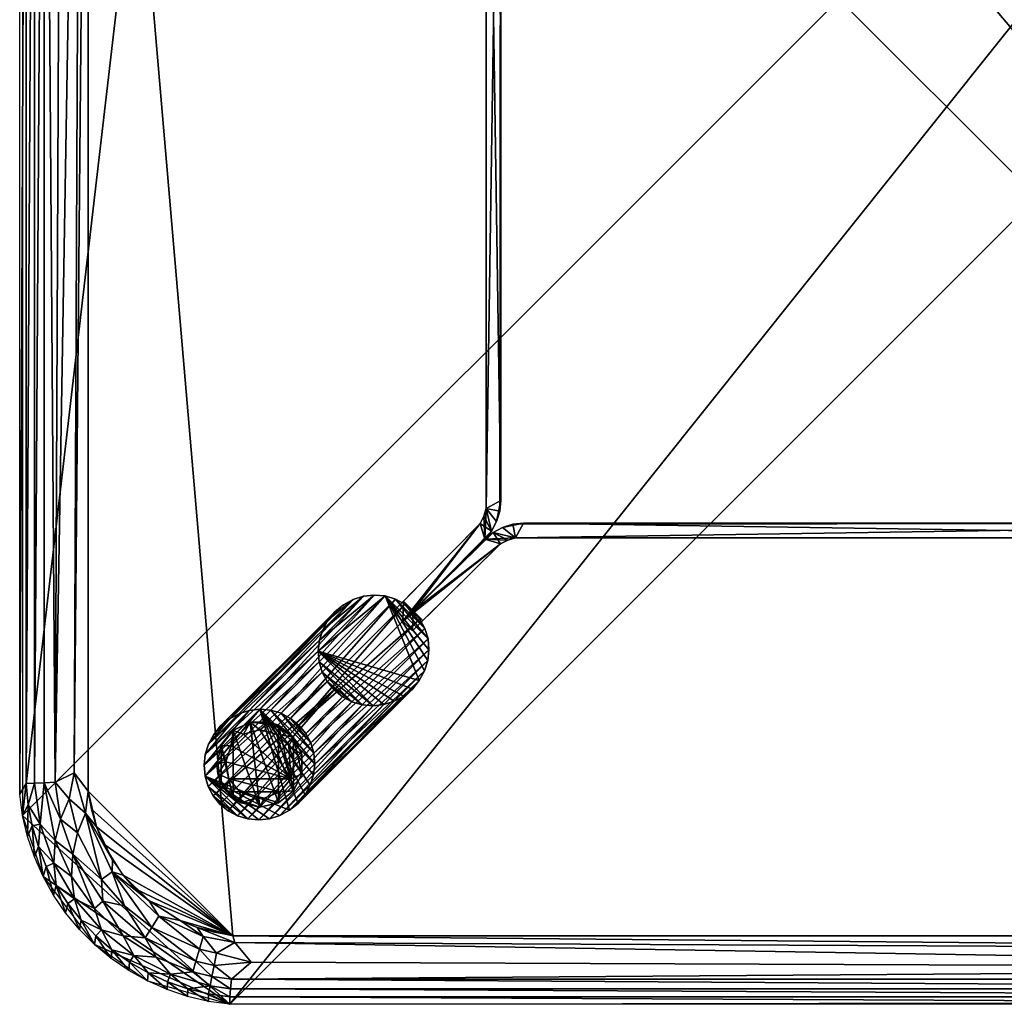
# Model space of a CAD drawing. Header units: inches. Extents: x 0 to 36, y -36 to 0.
# Tile 1 of 4: x 0 to 18, y -36 to -18. Entities that reach past the tile are written whole.
import ezdxf

# ---------------------------------------------------------------- set-up
doc = ezdxf.new("R2010")
doc.units = ezdxf.units.IN
doc.header["$MEASUREMENT"] = 0
for name, color, linetype in [('AFUTL-3-EDPL', 19, 'Continuous'), ('AFUTL-3-GDPL', 19, 'Continuous'), ('AFUTL-3-HWPT', 4, 'Continuous'), ('AFUTL-3-LGWD', 15, 'Continuous'), ('AFUTL-3-TPWD', 15, 'Continuous')]:
    doc.layers.add(name, color=color, linetype=linetype)

msp = doc.modelspace()

# ---------------------------------------------------------------- meshes
at = {"layer": 'AFUTL-3-EDPL'}
mesh = msp.add_polyface(dxfattribs=at)
corners = [(0.773, -4.23, 14.093), (0.65, -31.939, 14.168), (0.446, -4.05, 14.323), (0.747, -3.385, 14.168), (1.057, -3.131, 14.045), (0.906, -3.752, 14.045), (0.268, -31.957, 14.509), (0.268, -4.041, 14.509), (0.342, -2.884, 14.719), (0.375, -3.294, 14.509), (0.231, -3.26, 14.719), (1.127, -2.437, 14.168), (0.144, -3.067, 15), (0.12, -4.034, 14.719), (0, -32.16, 15), (0, -3.838, 15), (1.404, -3.24, 13.929), (1.254, -3.895, 13.929), (0.998, -31.768, 13.994), (1.118, -4.082, 13.958), (0.48, -3.691, 14.323), (0.683, -3.72, 14.168), (1.254, -32.104, 13.929), (0.12, -31.964, 14.719), (0.157, -3.644, 14.719), (0.65, -2.99, 14.323), (0.622, -2.581, 14.509), (0.054, -3.449, 15)]
mesh.append_faces([[corners[k] for k in face] for face in [(8, 9, 10), (10, 12, 8), (4, 16, 5), (22, 18, 17), (17, 19, 16), (3, 5, 21), (20, 21, 2), (24, 7, 13), (13, 15, 24), (10, 9, 24), (24, 27, 10)]], dxfattribs={"vtx0": -1, "vtx1": -1})
mesh.append_faces([[corners[k] for k in face] for face in [(4, 3, 11), (9, 20, 7), (24, 9, 7), (9, 25, 20), (25, 9, 26), (5, 16, 19), (0, 5, 19), (0, 21, 5), (2, 21, 0)]], dxfattribs={"vtx0": -1, "vtx1": -1, "vtx2": -1})
mesh.append_faces([[corners[k] for k in face] for face in [(3, 4, 5), (2, 6, 7), (13, 14, 15), (17, 18, 19), (20, 3, 21), (7, 23, 13), (24, 15, 27), (19, 1, 0), (11, 3, 25), (7, 20, 2), (10, 27, 12)]], dxfattribs={"vtx0": -1, "vtx2": -1})
mesh.append_faces([[corners[k] for k in face] for face in [(0, 1, 2), (25, 3, 20)]], dxfattribs={"vtx1": -1, "vtx2": -1})
mesh = msp.add_polyface(dxfattribs=at)
corners = [(1.118, -4.082, 13.958), (0.998, -31.768, 13.994), (0.65, -31.939, 14.168), (0.12, -4.034, 14.719), (0.12, -31.964, 14.719), (0, -32.16, 15), (1.057, -32.867, 14.045), (0.747, -32.613, 14.168), (0.906, -32.246, 14.045), (0.622, -33.417, 14.509), (0.342, -33.115, 14.719), (0.375, -32.704, 14.509), (0.97, -33.258, 14.168), (0.65, -33.008, 14.323), (0.446, -4.05, 14.323), (0.446, -31.948, 14.323), (0.268, -31.957, 14.509), (0.231, -32.739, 14.719), (1.202, -32.503, 13.958), (1.495, -33.717, 14.045), (0.157, -32.354, 14.719), (0.054, -32.549, 15), (1.254, -32.104, 13.929), (1.695, -33.362, 13.929), (1.692, -33.577, 13.958), (0.269, -33.303, 15), (0.144, -32.931, 15), (1.404, -32.758, 13.929), (0.268, -4.041, 14.509)]
mesh.append_faces([[corners[k] for k in face] for face in [(18, 22, 27)]], dxfattribs={"vtx0": -1})
mesh.append_faces([[corners[k] for k in face] for face in [(6, 18, 19), (14, 2, 15), (13, 15, 7), (10, 25, 17), (8, 2, 1), (17, 26, 20)]], dxfattribs={"vtx0": -1, "vtx1": -1})
mesh.append_faces([[corners[k] for k in face] for face in [(6, 7, 8), (9, 10, 11), (6, 8, 18), (11, 16, 15), (11, 20, 16), (1, 22, 18), (12, 7, 6), (18, 23, 24), (7, 2, 8), (7, 15, 2)]], dxfattribs={"vtx0": -1, "vtx1": -1, "vtx2": -1})
mesh.append_faces([[corners[k] for k in face] for face in [(12, 13, 7), (9, 11, 13), (18, 8, 1)]], dxfattribs={"vtx0": -1, "vtx2": -1})
mesh.append_faces([[corners[k] for k in face] for face in [(20, 21, 4), (27, 23, 18)]], dxfattribs={"vtx1": -1})
mesh.append_faces([[corners[k] for k in face] for face in [(0, 1, 2), (14, 15, 16), (10, 17, 11), (25, 26, 17), (13, 11, 15), (20, 4, 16), (28, 16, 4), (17, 20, 11)]], dxfattribs={"vtx1": -1, "vtx2": -1})
mesh.append_faces([[corners[k] for k in face] for face in [(3, 4, 5), (21, 5, 4), (26, 21, 20)]], dxfattribs={"vtx2": -1})
mesh = msp.add_polyface(dxfattribs=at)
corners = [(1.121, -34.464, 14.719), (1.091, -34.631, 15), (0.879, -34.156, 14.719), (1.493, -34.64, 14.509), (0.999, -34.07, 14.509), (1.367, -34.25, 14.323), (0.667, -33.826, 14.719), (0.618, -34.005, 15), (0.487, -33.478, 14.719), (1.671, -35.16, 15), (1.369, -34.909, 15), (1.391, -34.747, 14.719), (0.949, -33.663, 14.323), (0.65, -33.008, 14.323), (0.97, -33.258, 14.168), (1.495, -33.717, 14.045), (1.522, -34.116, 14.168), (0.622, -33.417, 14.509), (0.84, -34.329, 15), (1.057, -32.867, 14.045), (0.427, -33.663, 15), (1.202, -32.503, 13.958), (1.692, -33.577, 13.958), (1.889, -34.747, 14.323), (1.687, -35.004, 14.719), (1.913, -34.2, 14.045), (0.269, -33.303, 15), (0.342, -33.115, 14.719)]
mesh.append_faces([[corners[k] for k in face] for face in [(0, 1, 2), (6, 7, 8), (12, 13, 14), (5, 4, 12), (11, 3, 24), (8, 20, 27), (2, 18, 6), (11, 10, 0)]], dxfattribs={"vtx0": -1, "vtx1": -1})
mesh.append_faces([[corners[k] for k in face] for face in [(3, 4, 5), (14, 15, 16), (3, 0, 4), (21, 22, 15), (4, 6, 17), (5, 23, 3), (12, 17, 13), (4, 17, 12), (15, 25, 16)]], dxfattribs={"vtx0": -1, "vtx1": -1, "vtx2": -1})
mesh.append_faces([[corners[k] for k in face] for face in [(14, 16, 5)]], dxfattribs={"vtx0": -1, "vtx2": -1})
mesh.append_faces([[corners[k] for k in face] for face in [(9, 10, 11), (6, 8, 17), (1, 18, 2), (19, 15, 14), (7, 20, 8), (0, 2, 4), (5, 16, 23), (11, 24, 9), (10, 1, 0), (18, 7, 6), (20, 26, 27), (8, 27, 17), (2, 6, 4), (11, 0, 3)]], dxfattribs={"vtx1": -1, "vtx2": -1})
mesh.append_faces([[corners[k] for k in face] for face in [(5, 12, 14)]], dxfattribs={"vtx2": -1})
mesh = msp.add_polyface(dxfattribs=at)
corners = [(2.697, -35.731, 15), (2.702, -35.59, 14.719), (3.069, -35.856, 15), (1.522, -34.116, 14.168), (2.293, -34.785, 14.168), (1.889, -34.747, 14.323), (2.495, -35.137, 14.323), (3.164, -35.405, 14.323), (2.346, -35.427, 14.719), (1.695, -33.362, 13.929), (1.889, -33.636, 13.929), (1.692, -33.577, 13.958), (2.364, -34.111, 13.929), (2.546, -34.391, 13.958), (2.932, -34.468, 13.929), (2.006, -35.231, 14.719), (1.995, -35.382, 15), (1.687, -35.004, 14.719), (1.913, -34.2, 14.045), (2.337, -35.573, 15), (2.086, -35.107, 14.509), (2.757, -35.452, 14.509), (1.493, -34.64, 14.509), (2.415, -34.594, 14.045), (3.222, -35.209, 14.168), (3.354, -34.759, 13.958), (3.285, -34.992, 14.045), (1.495, -33.717, 14.045), (1.671, -35.16, 15), (3.072, -35.718, 14.719)]
mesh.append_faces([[corners[k] for k in face] for face in [(14, 13, 12)]], dxfattribs={"vtx0": -1})
mesh.append_faces([[corners[k] for k in face] for face in [(0, 1, 2), (15, 16, 17), (17, 20, 15), (4, 23, 24), (8, 21, 1), (23, 13, 26), (19, 8, 0), (28, 17, 16), (1, 21, 29), (8, 19, 15), (15, 20, 8)]], dxfattribs={"vtx0": -1, "vtx1": -1})
mesh.append_faces([[corners[k] for k in face] for face in [(18, 4, 3), (22, 20, 17), (14, 25, 13), (8, 20, 21), (5, 20, 22), (20, 6, 21), (20, 5, 6), (11, 13, 23), (27, 11, 18)]], dxfattribs={"vtx0": -1, "vtx1": -1, "vtx2": -1})
mesh.append_faces([[corners[k] for k in face] for face in [(3, 4, 5), (0, 8, 1), (15, 19, 16), (21, 6, 7), (11, 23, 18), (7, 4, 24)]], dxfattribs={"vtx0": -1, "vtx2": -1})
mesh.append_faces([[corners[k] for k in face] for face in [(6, 4, 7)]], dxfattribs={"vtx1": -1})
mesh.append_faces([[corners[k] for k in face] for face in [(9, 10, 11), (12, 13, 11), (18, 23, 4), (10, 12, 11)]], dxfattribs={"vtx1": -1, "vtx2": -1})
mesh.append_faces([[corners[k] for k in face] for face in [(5, 4, 6)]], dxfattribs={"vtx2": -1})
mesh = msp.add_polyface(dxfattribs=at)
corners = [(3.872, -35.541, 14.323), (32.145, -35.719, 14.509), (3.855, -35.719, 14.509), (3.936, -34.872, 13.958), (32.109, -35.338, 14.168), (4.232, -35.227, 14.093), (3.222, -35.209, 14.168), (2.415, -34.594, 14.045), (3.285, -34.992, 14.045), (3.515, -35.49, 14.323), (3.553, -35.289, 14.168), (3.596, -35.067, 14.045), (3.841, -35.866, 14.719), (32.16, -36, 15), (3.84, -36, 15), (3.451, -35.946, 15), (3.072, -35.718, 14.719), (3.453, -35.81, 14.719), (2.757, -35.452, 14.509), (3.164, -35.405, 14.323), (3.481, -35.665, 14.509), (3.354, -34.759, 13.958), (2.546, -34.391, 13.958), (32.159, -35.866, 14.719), (3.896, -34.746, 13.929), (3.242, -34.596, 13.929), (31.768, -35.002, 13.994), (3.069, -35.856, 15), (2.702, -35.59, 14.719), (2.932, -34.468, 13.929)]
mesh.append_faces([[corners[k] for k in face] for face in [(6, 8, 10), (20, 9, 2), (15, 17, 14), (9, 10, 0), (16, 20, 17), (24, 3, 25), (8, 21, 11), (27, 16, 15), (17, 20, 12), (19, 6, 9), (25, 21, 29)]], dxfattribs={"vtx0": -1, "vtx1": -1})
mesh.append_faces([[corners[k] for k in face] for face in [(5, 11, 3), (18, 19, 20), (11, 21, 3), (8, 22, 21), (16, 18, 20), (5, 10, 11), (0, 10, 5), (25, 3, 21)]], dxfattribs={"vtx0": -1, "vtx1": -1, "vtx2": -1})
mesh.append_faces([[corners[k] for k in face] for face in [(0, 1, 2), (3, 4, 5), (6, 7, 8), (2, 9, 0), (12, 13, 14), (15, 16, 17), (9, 6, 10), (12, 20, 2), (2, 23, 12), (24, 26, 3), (10, 8, 11), (14, 17, 12), (20, 19, 9), (27, 28, 16)]], dxfattribs={"vtx0": -1, "vtx2": -1})
mesh.append_faces([[corners[k] for k in face] for face in [(5, 4, 0)]], dxfattribs={"vtx1": -1, "vtx2": -1})
mesh = msp.add_polyface(dxfattribs=at)
corners = [(3.855, -35.719, 14.509), (32.145, -35.719, 14.509), (32.159, -35.866, 14.719), (3.872, -35.541, 14.323), (32.109, -35.338, 14.168), (32.128, -35.541, 14.323), (33.303, -35.731, 15), (32.931, -35.856, 15), (32.928, -35.718, 14.719), (32.104, -34.746, 13.929), (31.768, -35.002, 13.994), (3.896, -34.746, 13.929), (33.308, -34.754, 14.045), (32.404, -35.067, 14.045), (32.927, -34.662, 13.958), (32.547, -35.81, 14.719), (32.836, -35.405, 14.323), (33.243, -35.452, 14.509), (32.519, -35.665, 14.509), (32.549, -35.946, 15), (3.936, -34.872, 13.958), (33.411, -34.955, 14.168), (32.778, -35.209, 14.168), (33.298, -35.59, 14.719), (33.505, -35.137, 14.323), (32.16, -36, 15), (3.841, -35.866, 14.719), (33.068, -34.468, 13.929), (33.454, -34.391, 13.958), (32.758, -34.596, 13.929)]
mesh.append_faces([[corners[k] for k in face] for face in [(3, 4, 5), (9, 10, 11), (15, 19, 2), (23, 6, 8), (13, 4, 10), (18, 15, 1), (8, 7, 15)]], dxfattribs={"vtx0": -1, "vtx1": -1})
mesh.append_faces([[corners[k] for k in face] for face in [(12, 13, 14), (16, 5, 4), (17, 18, 16), (14, 13, 9), (12, 21, 13), (24, 16, 22), (17, 8, 18), (22, 4, 13), (22, 16, 4), (16, 18, 5), (14, 27, 28)]], dxfattribs={"vtx0": -1, "vtx1": -1, "vtx2": -1})
mesh.append_faces([[corners[k] for k in face] for face in [(9, 13, 10), (14, 29, 27)]], dxfattribs={"vtx0": -1, "vtx2": -1})
mesh.append_faces([[corners[k] for k in face] for face in [(0, 1, 2), (6, 7, 8), (15, 2, 1), (20, 10, 4), (21, 22, 13), (23, 8, 17), (19, 25, 2), (26, 2, 25), (3, 5, 1), (7, 19, 15), (18, 1, 5), (8, 15, 18), (9, 29, 14)]], dxfattribs={"vtx1": -1, "vtx2": -1})
at = {"layer": 'AFUTL-3-GDPL'}
mesh = msp.add_polyface(dxfattribs=at)
corners = [(3.826, -31.875, 0.531), (3.9, -30.993), (4.957, -31.875, 0.531), (5.007, -31.118), (4.733, -32.318), (3.9, -32.224), (3.863, -31.274, 0.531), (5.159, -31.784), (4.391, -30.984, 0.531), (3.604, -31.609), (4.313, -32.229, 0.531), (4.733, -30.899), (4.919, -31.274, 0.531), (3.682, -31.267, 0.177), (4.391, -32.396), (4.216, -30.841), (5.159, -31.784, 0.177), (5.159, -31.434, 0.177), (4.05, -32.318, 0.177), (3.624, -31.784, 0.177), (4.566, -30.841, 0.177), (4.733, -32.318, 0.177), (3.9, -30.993, 0.177), (3.776, -32.1, 0.177), (5.007, -32.1, 0.177), (5.007, -31.118, 0.177), (4.391, -32.396, 0.177), (4.759, -32.114, 0.531), (4.024, -32.114, 0.531), (4.692, -31.061, 0.531), (4.216, -30.841, 0.177), (5.007, -32.1), (3.682, -31.95), (3.682, -31.267), (5.159, -31.434), (4.09, -31.061, 0.531), (5.015, -31.57, 0.531), (3.767, -31.57, 0.531), (4.47, -32.229, 0.531), (3.604, -31.609, 0.177)]
mesh.append_faces([[corners[k] for k in face] for face in [(12, 25, 29), (38, 21, 27), (10, 18, 26), (8, 20, 30), (36, 16, 17), (27, 21, 24), (35, 30, 22), (0, 19, 23), (28, 18, 10), (36, 17, 12), (35, 22, 6), (38, 26, 21), (12, 17, 25), (28, 23, 18), (14, 18, 5), (32, 23, 19), (15, 20, 11), (6, 22, 13), (5, 18, 23), (5, 23, 32), (2, 24, 16), (11, 25, 3), (14, 26, 18), (27, 24, 2), (0, 23, 28), (29, 20, 8), (15, 30, 20), (32, 19, 9), (8, 30, 35), (2, 16, 36), (10, 26, 38), (9, 19, 39)]])
mesh.append_faces([[corners[k] for k in face] for face in [(37, 13, 39), (9, 13, 33), (7, 24, 31), (3, 17, 34), (4, 26, 14), (1, 30, 15), (31, 21, 4), (33, 32, 9), (33, 22, 1), (34, 16, 7), (7, 3, 34), (37, 19, 0), (38, 28, 10)]], dxfattribs={"vtx0": -1})
mesh.append_faces([[corners[k] for k in face] for face in [(11, 4, 15), (31, 3, 7), (27, 28, 38), (15, 14, 1), (2, 0, 27), (4, 11, 31), (1, 5, 33)]], dxfattribs={"vtx0": -1, "vtx1": -1})
mesh.append_faces([[corners[k] for k in face] for face in [(1, 14, 5), (33, 5, 32), (31, 11, 3), (15, 4, 14), (27, 0, 28), (2, 8, 35), (2, 37, 0)]], dxfattribs={"vtx0": -1, "vtx2": -1})
mesh.append_faces([[corners[k] for k in face] for face in [(29, 25, 20), (6, 13, 37), (11, 20, 25), (36, 12, 2)]], dxfattribs={"vtx1": -1})
mesh.append_faces([[corners[k] for k in face] for face in [(6, 37, 2), (35, 6, 2), (12, 29, 2), (29, 8, 2)]], dxfattribs={"vtx1": -1, "vtx2": -1})
mesh.append_faces([[corners[k] for k in face] for face in [(1, 22, 30), (34, 17, 16), (9, 39, 13), (31, 24, 21), (4, 21, 26), (33, 13, 22), (7, 16, 24), (3, 25, 17), (37, 39, 19)]], dxfattribs={"vtx2": -1})
at = {"layer": 'AFUTL-3-HWPT'}
mesh = msp.add_polyface(dxfattribs=at)
corners = [(7.017, -7.368, 13.929), (8.776, -9.012, 12.679), (8.626, -27.347, 12.679), (7.193, -28.807, 13.929), (8.776, -9.012, 13.929), (8.776, -26.986, 13.929), (6.829, -7.181, 12.679), (7.006, -28.994, 12.679), (8.418, -27.208, 12.679), (8.53, -9.061, 13.929), (8.418, -8.79, 12.679), (8.418, -27.208, 13.929), (7.193, -7.192, 13.929), (7.017, -28.63, 13.929), (8.626, -8.652, 12.679), (8.776, -26.986, 12.679), (8.626, -27.347, 13.929), (8.626, -8.652, 13.929), (7.006, -7.004, 12.679), (6.829, -28.818, 12.679), (8.53, -26.937, 12.679), (8.418, -8.79, 13.929), (8.53, -9.061, 12.679), (8.53, -26.937, 13.929), (8.719, -8.824, 12.679), (8.719, -8.824, 13.929), (8.719, -27.174, 12.679), (8.719, -27.174, 13.929), (8.488, -8.92, 13.929), (8.488, -27.078, 12.679), (8.488, -8.92, 12.679), (8.488, -27.078, 13.929), (8.502, -8.5, 12.679), (8.502, -27.498, 12.679), (8.795, -9.207, 12.679), (8.795, -26.791, 13.929)]
mesh.append_faces([[corners[k] for k in face] for face in [(9, 20, 23), (0, 10, 21), (8, 13, 11), (21, 12, 0), (12, 6, 0), (3, 11, 13), (25, 1, 24), (27, 2, 26), (18, 10, 6), (8, 7, 19), (7, 13, 19), (21, 30, 28), (23, 29, 31), (17, 24, 14), (5, 26, 15), (28, 22, 9), (31, 8, 11), (16, 33, 2), (4, 34, 1), (35, 27, 5)]], dxfattribs={"vtx0": -1})
mesh.append_faces([[corners[k] for k in face] for face in [(35, 34, 4), (3, 33, 16), (15, 20, 34), (32, 10, 18), (23, 35, 9), (16, 11, 3), (2, 20, 26), (28, 17, 21), (24, 22, 14), (26, 20, 15), (9, 17, 28), (14, 22, 32), (33, 20, 2)]], dxfattribs={"vtx0": -1, "vtx1": -1})
mesh.append_faces([[corners[k] for k in face] for face in [(34, 22, 24), (23, 27, 35)]], dxfattribs={"vtx0": -1, "vtx1": -1, "vtx2": -1})
mesh.append_faces([[corners[k] for k in face] for face in [(32, 12, 17), (8, 33, 7), (9, 35, 4), (21, 17, 12), (34, 20, 22), (32, 22, 30), (16, 23, 31), (9, 4, 25), (23, 16, 27), (33, 29, 20), (32, 30, 10), (16, 31, 11)]], dxfattribs={"vtx0": -1, "vtx2": -1})
mesh.append_faces([[corners[k] for k in face] for face in [(22, 20, 9), (18, 12, 32), (6, 10, 0), (7, 33, 3), (19, 13, 8), (3, 13, 7), (27, 26, 5), (25, 24, 17), (18, 6, 12), (4, 1, 25), (16, 2, 27), (5, 15, 35)]], dxfattribs={"vtx1": -1})
mesh.append_faces([[corners[k] for k in face] for face in [(15, 34, 35), (25, 17, 9), (8, 29, 33)]], dxfattribs={"vtx1": -1, "vtx2": -1})
mesh.append_faces([[corners[k] for k in face] for face in [(31, 29, 8), (28, 30, 22), (23, 20, 29), (21, 10, 30), (17, 14, 32), (24, 1, 34)]], dxfattribs={"vtx2": -1})
mesh = msp.add_polyface(dxfattribs=at)
corners = [(7.37, -28.983, 13.929), (9.014, -27.224, 12.679), (27.347, -27.374, 12.679), (28.807, -28.807, 13.929), (9.014, -27.224, 13.929), (26.986, -27.224, 13.929), (7.182, -29.171, 12.679), (28.994, -28.994, 12.679), (27.208, -27.582, 12.679), (9.063, -27.47, 13.929), (8.792, -27.582, 12.679), (27.208, -27.582, 13.929), (7.193, -28.807, 13.929), (28.63, -28.983, 13.929), (8.653, -27.374, 12.679), (26.986, -27.224, 12.679), (27.347, -27.374, 13.929), (8.653, -27.374, 13.929), (7.006, -28.994, 12.679), (28.818, -29.171, 12.679), (26.937, -27.47, 12.679), (8.792, -27.582, 13.929), (9.063, -27.47, 12.679), (26.937, -27.47, 13.929), (8.826, -27.281, 12.679), (8.826, -27.281, 13.929), (27.174, -27.281, 12.679), (27.174, -27.281, 13.929), (8.922, -27.512, 13.929), (27.078, -27.512, 12.679), (8.922, -27.512, 12.679), (27.078, -27.512, 13.929), (8.502, -27.498, 12.679), (27.498, -27.498, 12.679), (9.209, -27.205, 12.679), (26.791, -27.205, 13.929)]
mesh.append_faces([[corners[k] for k in face] for face in [(9, 20, 23), (0, 10, 21), (8, 13, 11), (21, 12, 0), (12, 6, 0), (3, 11, 13), (25, 1, 24), (27, 2, 26), (18, 10, 6), (8, 7, 19), (7, 13, 19), (21, 30, 28), (23, 29, 31), (17, 24, 14), (5, 26, 15), (28, 22, 9), (31, 8, 11), (16, 33, 2), (4, 34, 1), (35, 27, 5)]], dxfattribs={"vtx0": -1})
mesh.append_faces([[corners[k] for k in face] for face in [(35, 34, 4), (3, 33, 16), (15, 20, 34), (32, 10, 18), (23, 35, 9), (16, 11, 3), (2, 20, 26), (28, 17, 21), (24, 22, 14), (26, 20, 15), (9, 17, 28), (14, 22, 32), (33, 20, 2)]], dxfattribs={"vtx0": -1, "vtx1": -1})
mesh.append_faces([[corners[k] for k in face] for face in [(34, 22, 24), (23, 27, 35)]], dxfattribs={"vtx0": -1, "vtx1": -1, "vtx2": -1})
mesh.append_faces([[corners[k] for k in face] for face in [(32, 12, 17), (8, 33, 7), (9, 35, 4), (21, 17, 12), (34, 20, 22), (32, 22, 30), (16, 23, 31), (9, 4, 25), (23, 16, 27), (33, 29, 20), (32, 30, 10), (16, 31, 11)]], dxfattribs={"vtx0": -1, "vtx2": -1})
mesh.append_faces([[corners[k] for k in face] for face in [(22, 20, 9), (18, 12, 32), (6, 10, 0), (7, 33, 3), (19, 13, 8), (3, 13, 7), (27, 26, 5), (25, 24, 17), (18, 6, 12), (4, 1, 25), (16, 2, 27), (5, 15, 35)]], dxfattribs={"vtx1": -1})
mesh.append_faces([[corners[k] for k in face] for face in [(15, 34, 35), (25, 17, 9), (8, 29, 33)]], dxfattribs={"vtx1": -1, "vtx2": -1})
mesh.append_faces([[corners[k] for k in face] for face in [(31, 29, 8), (28, 30, 22), (23, 20, 29), (21, 10, 30), (17, 14, 32), (24, 1, 34)]], dxfattribs={"vtx2": -1})
at = {"layer": 'AFUTL-3-LGWD'}
mesh = msp.add_polyface(dxfattribs=at)
corners = [(5.763, -28.822, 13.929), (5.918, -28.695, 13.929), (6.094, -28.599, 13.929), (6.284, -28.54, 13.929), (6.482, -28.518, 13.929), (6.679, -28.535, 13.929), (6.868, -28.591, 13.929), (7.042, -28.682, 13.929), (7.193, -28.807, 13.929), (7.318, -28.958, 13.929), (7.409, -29.132, 13.929), (7.465, -29.321, 13.929), (7.482, -29.518, 13.929), (7.46, -29.716, 13.929), (7.401, -29.906, 13.929), (7.305, -30.082, 13.929), (7.178, -30.237, 13.929), (7.023, -30.364, 13.929), (6.847, -30.459, 13.929), (6.657, -30.519, 13.929), (6.459, -30.541, 13.929), (6.262, -30.523, 13.929), (6.073, -30.468, 13.929), (5.9, -30.376, 13.929), (5.748, -30.252, 13.929), (5.624, -30.1, 13.929), (5.532, -29.927, 13.929), (5.477, -29.738, 13.929), (5.459, -29.541, 13.929), (5.481, -29.343, 13.929), (5.541, -29.153, 13.929), (5.636, -28.977, 13.929), (3.674, -30.911, 0.03), (3.547, -31.066, 0.03), (3.452, -31.242, 0.03), (3.392, -31.432, 0.03), (3.37, -31.63, 0.03), (3.388, -31.827, 0.03), (3.443, -32.016, 0.03), (3.535, -32.19, 0.03), (3.659, -32.341, 0.03), (3.81, -32.465, 0.03), (3.984, -32.557, 0.03), (4.173, -32.612, 0.03), (4.37, -32.63, 0.03), (4.568, -32.608, 0.03), (4.758, -32.548, 0.03), (4.934, -32.453, 0.03), (5.089, -32.326, 0.03), (5.216, -32.171, 0.03), (5.311, -31.995, 0.03), (5.371, -31.805, 0.03), (5.393, -31.607, 0.03), (5.375, -31.41, 0.03), (5.32, -31.221, 0.03), (5.228, -31.047, 0.03), (5.104, -30.896, 0.03), (4.953, -30.772, 0.03), (4.779, -30.68, 0.03), (4.59, -30.625, 0.03), (4.393, -30.607, 0.03), (4.195, -30.629, 0.03), (4.005, -30.689, 0.03), (3.829, -30.784, 0.03)]
mesh.append_faces([[corners[k] for k in face] for face in [(0, 63, 32), (30, 33, 34), (28, 35, 36), (26, 37, 38), (24, 39, 40), (62, 1, 2), (60, 3, 4), (58, 5, 6), (56, 7, 8), (55, 10, 54), (53, 12, 52), (51, 14, 50), (49, 16, 48), (47, 18, 46), (45, 20, 44), (43, 22, 42), (23, 25, 24), (7, 9, 8), (55, 57, 56), (39, 41, 40)]], dxfattribs={"vtx0": -1})
mesh.append_faces([[corners[k] for k in face] for face in [(1, 63, 0), (31, 33, 30), (29, 35, 28), (27, 37, 26), (25, 39, 24), (63, 1, 62), (61, 3, 60), (59, 5, 58), (57, 7, 56), (56, 9, 55), (54, 11, 53), (52, 13, 51), (50, 15, 49), (48, 17, 47), (46, 19, 45), (44, 21, 43), (42, 23, 41), (1, 31, 2), (2, 30, 3), (3, 29, 4), (4, 28, 5), (27, 20, 28), (20, 27, 21), (21, 26, 22), (22, 25, 23), (5, 11, 6), (6, 10, 7), (33, 63, 34), (34, 62, 35), (35, 61, 36), (36, 60, 37), (59, 52, 60), (52, 59, 53), (53, 58, 54), (54, 57, 55), (37, 43, 38), (38, 42, 39)]], dxfattribs={"vtx0": -1, "vtx1": -1})
mesh.append_faces([[corners[k] for k in face] for face in [(5, 28, 15), (37, 60, 47)]], dxfattribs={"vtx0": -1, "vtx1": -1, "vtx2": -1})
mesh.append_faces([[corners[k] for k in face] for face in [(31, 32, 33), (29, 34, 35), (27, 36, 37), (25, 38, 39), (61, 2, 3), (59, 4, 5), (57, 6, 7), (55, 9, 10), (53, 11, 12), (51, 13, 14), (49, 15, 16), (47, 17, 18), (45, 19, 20), (43, 21, 22), (41, 23, 24), (2, 31, 30), (3, 30, 29), (4, 29, 28), (5, 15, 14), (28, 20, 19), (28, 19, 18), (21, 27, 26), (22, 26, 25), (28, 17, 16), (28, 16, 15), (5, 13, 12), (5, 12, 11), (6, 11, 10), (7, 10, 9), (34, 63, 62), (35, 62, 61), (36, 61, 60), (37, 47, 46), (60, 52, 51), (60, 51, 50), (53, 59, 58), (54, 58, 57), (60, 49, 48), (60, 48, 47), (37, 45, 44), (37, 44, 43), (38, 43, 42), (39, 42, 41)]], dxfattribs={"vtx0": -1, "vtx2": -1})
mesh.append_faces([[corners[k] for k in face] for face in [(0, 32, 31), (30, 34, 29), (28, 36, 27), (26, 38, 25), (62, 2, 61), (60, 4, 59), (58, 6, 57), (0, 31, 1), (32, 63, 33)]], dxfattribs={"vtx1": -1})
mesh.append_faces([[corners[k] for k in face] for face in [(18, 17, 28), (14, 13, 5), (50, 49, 60), (46, 45, 37)]], dxfattribs={"vtx1": -1, "vtx2": -1})
mesh.append_faces([[corners[k] for k in face] for face in [(24, 40, 41), (56, 8, 9), (54, 10, 11), (52, 12, 13), (50, 14, 15), (48, 16, 17), (46, 18, 19), (44, 20, 21), (42, 22, 23)]], dxfattribs={"vtx2": -1})
at = {"layer": 'AFUTL-3-TPWD'}
mesh = msp.add_polyface(dxfattribs=at)
corners = [(3.84, 0.002, 15), (3.84, -36, 15), (36, -32.16, 15), (3.896, -34.746, 13.929), (3.896, -1.253, 13.929), (34.746, -32.104, 13.929), (32.549, -0.052, 15), (32.549, -35.946, 15), (34.746, -3.895, 13.929), (0.054, -3.449, 15), (0.054, -32.549, 15), (36, -3.838, 15), (33.887, -2.111, 13.929), (2.113, -2.111, 13.929), (33.887, -33.887, 13.929), (2.113, -33.887, 13.929), (32.104, -1.253, 13.929), (1.254, -3.895, 13.929), (32.104, -34.746, 13.929), (1.254, -32.104, 13.929), (35.573, -2.336, 15), (2.337, -0.426, 15), (35.573, -33.663, 15), (2.337, -35.573, 15), (34.468, -33.068, 13.929), (33.068, -1.531, 13.929), (2.932, -34.468, 13.929), (1.532, -2.93, 13.929), (34.468, -2.93, 13.929), (1.532, -33.068, 13.929), (2.932, -1.531, 13.929), (33.068, -34.468, 13.929), (0.427, -33.663, 15), (33.663, -35.573, 15), (33.663, -0.426, 15), (0.427, -2.336, 15), (34.631, -1.089, 15), (1.369, -34.909, 15), (1.091, -1.367, 15), (34.909, -34.631, 15), (1.311, -32.435, 13.929), (3.565, -1.309, 13.929), (32.435, -34.689, 13.929), (34.689, -3.563, 13.929), (3.565, -34.689, 13.929), (1.311, -3.563, 13.929), (32.435, -1.309, 13.929), (34.689, -32.435, 13.929), (1.404, -32.758, 13.929), (3.242, -1.402, 13.929), (32.758, -34.596, 13.929), (34.596, -3.24, 13.929), (1.404, -3.24, 13.929), (32.758, -1.402, 13.929), (34.596, -32.758, 13.929), (3.242, -34.596, 13.929), (34.111, -33.636, 13.929), (1.889, -2.362, 13.929), (2.364, -34.111, 13.929), (33.636, -1.887, 13.929), (33.636, -34.111, 13.929), (1.889, -33.636, 13.929), (34.111, -2.362, 13.929), (2.364, -1.887, 13.929), (33.362, -1.693, 13.929), (34.305, -33.362, 13.929)]
mesh.append_faces([[corners[k] for k in face] for face in [(38, 0, 21), (1, 37, 23), (2, 39, 22), (4, 49, 41), (55, 3, 44)]], dxfattribs={"vtx0": -1})
mesh.append_faces([[corners[k] for k in face] for face in [(10, 0, 9), (11, 7, 2), (5, 16, 8), (17, 3, 19), (48, 3, 29), (58, 3, 26), (29, 3, 61), (9, 0, 35), (35, 0, 38), (19, 3, 40), (26, 3, 55), (40, 3, 48), (15, 3, 58), (61, 3, 15)]], dxfattribs={"vtx0": -1, "vtx1": -1})
mesh.append_faces([[corners[k] for k in face] for face in [(11, 6, 1), (1, 6, 10), (4, 18, 17), (5, 18, 4)]], dxfattribs={"vtx0": -1, "vtx1": -1, "vtx2": -1})
mesh.append_faces([[corners[k] for k in face] for face in [(17, 18, 3), (10, 6, 0), (11, 1, 7), (5, 4, 16), (8, 53, 25), (2, 33, 39), (8, 25, 64), (4, 27, 57), (8, 62, 28), (5, 60, 31), (1, 10, 32), (2, 7, 33), (11, 34, 6), (4, 30, 49), (5, 42, 18), (8, 28, 51), (4, 17, 45), (8, 16, 46), (5, 54, 24), (5, 50, 42), (4, 45, 52), (5, 56, 14), (8, 59, 12), (8, 12, 62), (4, 13, 63), (5, 65, 56)]], dxfattribs={"vtx0": -1, "vtx2": -1})
mesh.append_faces([[corners[k] for k in face] for face in [(52, 27, 4), (31, 50, 5), (32, 37, 1), (24, 65, 5), (63, 30, 4), (36, 34, 11), (46, 53, 8), (57, 13, 4), (14, 60, 5), (64, 59, 8)]], dxfattribs={"vtx1": -1, "vtx2": -1})
mesh.append_faces([[corners[k] for k in face] for face in [(11, 20, 36), (51, 43, 8), (5, 47, 54)]], dxfattribs={"vtx2": -1})

doc.saveas('drawing.dxf')
